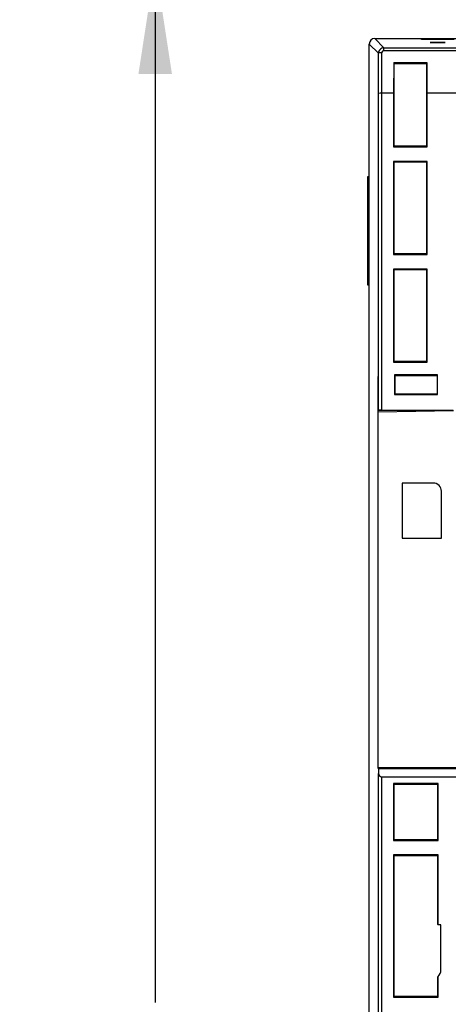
# Model space of a CAD drawing. Header units: millimetres. Extents: x 0 to 838, y 0 to 648.
# Tile 28 of 45: x 487 to 526, y 221 to 311. Entities that reach past the tile are written whole.
import ezdxf

# ---------------------------------------------------------------- set-up
doc = ezdxf.new("R2010")
doc.units = ezdxf.units.MM
doc.header["$LTSCALE"] = 3
doc.linetypes.add('CENTERX2', pattern=[20.32, 12.7, -2.54, 2.54, -2.54])
doc.layers.add('CENTER', color=40, linetype='CENTERX2')
doc.layers.add('DIMENSIONS', color=140, linetype='Continuous', lineweight=25)
doc.styles.add('SLDTEXTSTYLE0', font='TXT', dxfattribs={"width": 0.7})
doc.dimstyles.new('SLDDIMSTYLE0', dxfattribs={"dimtxt": 6.474023, "dimasz": 9.906, "dimexe": 0, "dimexo": 0.0625, "dimgap": 1.618506, "dimtad": 0, "dimtih": 1, "dimtoh": 1, "dimrnd": 1e-09, "dimzin": 12, "dimdsep": 46, "dimtxsty": 'SLDTEXTSTYLE0', "dimsah": 1, "dimcen": 0.09, "dimadec": 0, "dimazin": 3, "dimtfac": 1, "dimtofl": 0, "dimtmove": 0, "dimatfit": 3, "dimfxl": 0, "dimfrac": 2, "dimtolj": 1, "dimtzin": 12, "dimarcsym": 0})

# ---------------------------------------------------------------- blocks, each defined once
blk = doc.blocks.new('_D_14')
at = {"layer": 'DIMENSIONS'}
for p, q in [((526.576, 315.759), (489.557, 315.759)), ((499.082, 315.759), (499.082, 221.4)), ((489.463, 209.661), (487.289, 209.661)), ((487.289, 209.661), (487.289, 199.372)), ((508.701, 209.661), (510.875, 209.661)), ((510.875, 209.661), (510.875, 199.372)), ((487.289, 199.372), (489.463, 199.372)), ((510.875, 199.372), (508.701, 199.372)), ((499.082, 103.563), (499.082, 197.922)), ((526.6, 103.563), (489.557, 103.563))]:
    blk.add_line(p, q, dxfattribs=at)
for points in [[(499.082, 315.759), (497.558, 305.853), (500.606, 305.853)], [(499.082, 103.563), (500.606, 113.469), (497.558, 113.469)]]:
    blk.add_solid(points, dxfattribs=at)
at = {"layer": 'DIMENSIONS', "char_height": 6.35, "attachment_point": 1, "style": 'SLDTEXTSTYLE0'}
for s, insert in [('212.2', (486.77, 219.296)), ('8.35', (489.463, 207.557))]:
    blk.add_mtext(s, dxfattribs=dict(at, insert=insert))

msp = doc.modelspace()

# ---------------------------------------------------------------- linework, layer by layer
for p, q in [((519.87, 308.24), (519.031, 309.08)), ((519.031, 309.08), (546.5, 309.08)), ((523.265, 308.985), (523.265, 309.023)), ((526.235, 308.985), (523.265, 308.985)), ((524.064, 309.03), (525.436, 309.03)), ((518.531, 110.641), (518.531, 308.58)), ((519.371, 307.74), (518.531, 308.58)), ((519.87, 307.977), (519.87, 308.24)), ((519.87, 308.24), (527.991, 308.24)), ((525.436, 308.707), (524.065, 308.707)), ((524.065, 308.707), (525.436, 308.707)), ((524.065, 308.707), (524.065, 308.707)), ((525.436, 308.707), (525.436, 308.707)), ((519.375, 304.092), (519.371, 307.74)), ((519.675, 304.11), (519.671, 307.776)), ((519.87, 307.977), (527.995, 307.977)), ((520.752, 306.858), (520.746, 304.11)), ((523.782, 306.858), (520.752, 306.858)), ((520.801, 306.809), (520.752, 306.858)), ((520.801, 299.286), (520.801, 306.809)), ((520.801, 306.809), (523.732, 306.809)), ((523.732, 306.809), (523.782, 306.858)), ((523.732, 306.809), (523.732, 299.286)), ((523.787, 304.11), (523.782, 306.858)), ((519.375, 275.272), (519.375, 304.092)), ((519.675, 275.278), (519.675, 304.11)), ((520.746, 304.11), (519.675, 304.11)), ((520.746, 304.11), (520.746, 299.231)), ((523.787, 299.231), (523.787, 304.11)), ((528.063, 304.11), (523.787, 304.11)), ((520.746, 299.231), (520.801, 299.286)), ((520.746, 299.231), (523.787, 299.231)), ((523.732, 299.286), (520.801, 299.286)), ((523.732, 299.286), (523.787, 299.231)), ((523.787, 297.905), (520.746, 297.905)), ((520.746, 297.905), (520.746, 289.438)), ((520.801, 297.85), (520.746, 297.905)), ((520.801, 289.493), (520.801, 297.85)), ((520.801, 297.85), (523.732, 297.85)), ((523.732, 297.85), (523.787, 297.905)), ((523.732, 297.85), (523.732, 289.493)), ((523.787, 289.438), (523.787, 297.905)), ((518.4, 286.643), (518.4, 296.517)), ((518.4, 296.517), (518.531, 296.517)), ((520.801, 289.493), (520.746, 289.438)), ((520.746, 289.438), (523.787, 289.438)), ((523.732, 289.493), (520.801, 289.493)), ((523.787, 289.438), (523.732, 289.493)), ((523.787, 288.113), (520.746, 288.113)), ((520.746, 288.113), (520.746, 279.646)), ((520.801, 288.058), (520.746, 288.113)), ((520.801, 279.701), (520.801, 288.058)), ((520.801, 288.058), (523.732, 288.058)), ((523.732, 288.058), (523.787, 288.113)), ((523.732, 288.058), (523.732, 279.701)), ((523.787, 279.646), (523.787, 288.113)), ((518.531, 286.643), (518.4, 286.643)), ((520.801, 279.701), (520.746, 279.646)), ((520.746, 279.646), (523.787, 279.646)), ((523.732, 279.701), (520.801, 279.701)), ((523.787, 279.646), (523.732, 279.701)), ((519.333, 275.113), (519.333, 278.353)), ((519.333, 278.353), (519.346, 278.353)), ((519.346, 278.353), (519.346, 276.283)), ((520.812, 278.477), (520.812, 276.69)), ((524.744, 278.477), (520.812, 278.477)), ((520.812, 278.477), (520.855, 278.433)), ((520.855, 278.433), (524.7, 278.433)), ((520.855, 278.433), (520.855, 276.733)), ((524.7, 278.433), (524.744, 278.477)), ((524.7, 278.433), (524.7, 276.733)), ((524.744, 276.69), (524.744, 278.477)), ((520.855, 276.733), (520.812, 276.69)), ((524.7, 276.733), (520.855, 276.733)), ((524.7, 276.733), (524.744, 276.69)), ((519.346, 276.283), (519.355, 275.233)), ((520.812, 276.69), (524.744, 276.69)), ((519.334, 275.113), (519.333, 275.113)), ((519.334, 275.113), (526.2, 275.233)), ((519.334, 242.733), (519.334, 275.113)), ((519.355, 275.233), (519.375, 275.272)), ((526.16, 275.233), (519.355, 275.233)), ((519.675, 275.278), (526.113, 275.28)), ((524.339, 268.651), (521.534, 268.651)), ((521.534, 268.651), (521.534, 263.622)), ((525.089, 263.622), (525.089, 267.901)), ((521.534, 263.624), (525.089, 263.624)), ((521.534, 263.622), (525.089, 263.622)), ((519.371, 242.658), (519.334, 242.733)), ((546.397, 242.733), (519.334, 242.733)), ((519.371, 242.658), (519.375, 242.241)), ((547.767, 242.658), (519.371, 242.658)), ((519.375, 111.485), (519.375, 242.241)), ((519.675, 111.485), (519.675, 241.933)), ((519.675, 241.933), (547.755, 241.933)), ((520.746, 241.32), (520.746, 236.146)), ((524.787, 241.32), (520.746, 241.32)), ((520.801, 241.265), (520.746, 241.32)), ((520.801, 241.265), (524.732, 241.265)), ((520.801, 236.201), (520.801, 241.265)), ((524.732, 241.265), (524.787, 241.32)), ((524.732, 241.265), (524.732, 236.201)), ((524.787, 236.146), (524.787, 241.32)), ((520.746, 236.146), (520.801, 236.201)), ((520.746, 236.146), (524.787, 236.146)), ((524.732, 236.201), (520.801, 236.201)), ((524.732, 236.201), (524.787, 236.146)), ((524.787, 234.82), (520.746, 234.82)), ((520.746, 234.82), (520.746, 221.9)), ((520.801, 234.765), (520.746, 234.82)), ((520.801, 234.765), (524.732, 234.765)), ((520.801, 221.955), (520.801, 234.765)), ((524.732, 234.765), (524.787, 234.82)), ((524.732, 234.765), (524.732, 228.528)), ((524.787, 228.473), (524.787, 234.82)), ((524.732, 228.528), (524.787, 228.473)), ((525.045, 228.473), (524.787, 228.473)), ((525.045, 224.342), (525.045, 228.473)), ((524.787, 223.776), (524.732, 223.7)), ((524.732, 223.7), (524.732, 221.955)), ((524.787, 221.9), (524.787, 223.776)), ((520.801, 221.955), (520.746, 221.9)), ((520.746, 221.9), (524.787, 221.9)), ((524.732, 221.955), (520.801, 221.955)), ((524.732, 221.955), (524.787, 221.9))]:
    msp.add_line(p, q)
for centre, radius, start, end in [((519.031, 308.58), 0.5, 90.00536, 179.99464), ((523.864, 286.184), 22.847, 89.49885, 91.50161), ((525.636, 286.184), 22.847, 88.49839, 90.50115), ((519.871, 307.74), 0.5, 90.01409, 180.03508), ((519.598, 307.121), 0.66, 83.70376, 110.19343), ((519.87, 307.777), 0.199, 89.90994, 180.21298), ((519.592, 302.996), 1.117, 85.76972, 101.2301), ((519.601, 270.942), 4.336, 89.03322, 92.99876), ((524.339, 267.901), 0.75, 0.00076, 90.00088), ((519.68, 242.238), 0.305, 179.43187, 269.0679), ((524.295, 224.342), 0.75, 311.0101, 359.99789)]:
    msp.add_arc(centre, radius, start, end)
at = {"layer": 'CENTER'}
msp.add_line((583.714, 260.514), (522.928, 260.514), dxfattribs=at)

# ---------------------------------------------------------------- dimensions: what is measured, and where the dimension line sits
at = {"layer": 'DIMENSIONS'}
dim = msp.add_linear_dim(base=(499.082, 103.563), p1=(530.386, 315.759), p2=(530.41, 103.563), angle=90, dimstyle='SLDDIMSTYLE0', dxfattribs=at)
dim.commit()
dim.dimension.update_dxf_attribs({"geometry": '_D_14', "text_midpoint": (499.082, 209.661), "dimtype": 160})

doc.saveas('drawing.dxf')
